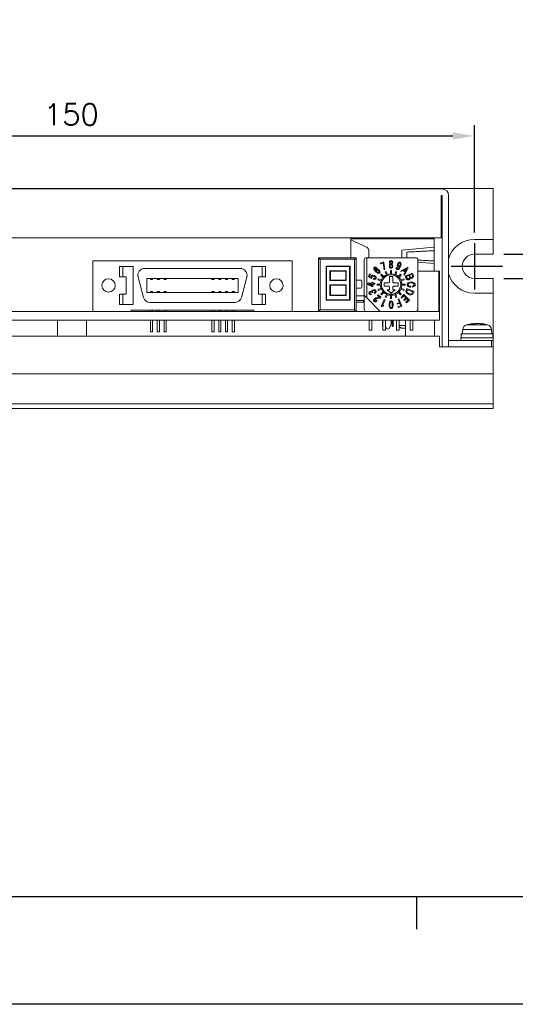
# Model space of a CAD drawing. Header units: millimetres. Extents: x 0 to 594, y 0 to 420.
# Tile 8 of 11: x 223 to 315, y 0 to 183. Entities that reach past the tile are written whole.
import ezdxf

# ---------------------------------------------------------------- set-up
doc = ezdxf.new("R2010")
doc.units = ezdxf.units.MM
doc.header["$PDSIZE"] = -1
doc.linetypes.add('CENTER2', pattern=[28.575, 19.05, -3.175, 3.175, -3.175])
doc.styles.get("Standard").update_dxf_attribs({"font": 'txt.shx', "bigfont": 'whgtxt.shx'})
doc.dimstyles.new('ISO-25', dxfattribs={"dimtxt": 2.5, "dimasz": 2.5, "dimexe": 1.25, "dimexo": 0.625, "dimtad": 1, "dimtxsty": 'Standard', "dimcen": 2.5, "dimadec": 0, "dimazin": 0, "dimtfac": 1, "dimtmove": 0, "dimatfit": 3, "dimfxl": 0, "dimarcsym": 0})

# ---------------------------------------------------------------- blocks, each defined once
blk = doc.blocks.new('*D10')
at = {"color": 8, "lineweight": -2}
for p, q in [((157.77, 143.7), (157.77, 163.67)), ((307.77, 143.7), (307.77, 163.67)), ((161.77, 161.67), (303.77, 161.67))]:
    blk.add_line(p, q, dxfattribs=at)
at = {"color": 8}
for points in [[(161.77, 162.34), (161.77, 161.01), (157.77, 161.67)], [(303.77, 162.34), (303.77, 161.01), (307.77, 161.67)]]:
    blk.add_solid(points, dxfattribs=at)
at = {"layer": 'Defpoints', "color": 0}
for p in [(307.77, 161.67), (157.77, 141.7), (307.77, 141.7)]:
    blk.add_point(p, dxfattribs=at)
at = {"color": 3, "insert": (232.77, 165.67), "char_height": 4, "attachment_point": 5}
blk.add_mtext('\\A1;150', dxfattribs=at)
blk = doc.blocks.new('*D12')
at = {"color": 8, "lineweight": -2}
for p, q in [((326.77, 143.65), (326.77, 167.65)), ((313.27, 139.65), (328.77, 139.65)), ((326.77, 135.15), (326.77, 139.65)), ((313.27, 135.15), (328.77, 135.15)), ((326.77, 131.15), (326.77, 127.15))]:
    blk.add_line(p, q, dxfattribs=at)
at = {"color": 8}
for points in [[(326.1, 143.65), (327.43, 143.65), (326.77, 139.65)], [(326.1, 131.15), (327.43, 131.15), (326.77, 135.15)]]:
    blk.add_solid(points, dxfattribs=at)
at = {"layer": 'Defpoints', "color": 0}
for p in [(311.27, 139.65), (326.77, 139.65), (311.27, 135.15)]:
    blk.add_point(p, dxfattribs=at)
at = {"color": 3, "insert": (322.77, 157.65), "char_height": 4, "attachment_point": 5, "rotation": 90}
blk.add_mtext('\\A1;2-4.5', dxfattribs=at)

msp = doc.modelspace()

# ---------------------------------------------------------------- linework, layer by layer
at = {"color": 7, "linetype": 'Continuous', "lineweight": 15}
for p, q in [((311.2655, 151.9046), (154.2655, 151.9046)), ((163.7655, 151.8046), (301.7655, 151.8046)), ((301.7655, 150.6046), (301.5655, 150.6046)), ((301.5655, 150.6046), (301.5655, 142.7046)), ((301.7655, 122.4046), (301.7655, 150.6046)), ((302.9655, 150.6046), (302.9655, 122.4046)), ((311.2655, 142.4046), (311.2655, 151.9046)), ((196.2655, 142.7046), (301.5655, 142.7046)), ((288.0989, 142.6444), (284.7969, 142.6444)), ((284.7969, 142.6444), (284.7969, 142.5174)), ((300.2655, 142.5174), (284.7969, 142.5174)), ((284.7969, 142.5174), (284.7969, 142.3396)), ((284.7969, 142.3396), (287.7322, 140.9708)), ((284.7969, 142.3396), (284.7969, 139.0046)), ((288.0989, 142.5174), (288.0989, 142.6444)), ((295.3886, 142.7046), (295.1855, 142.613)), ((295.1855, 142.613), (295.1855, 142.7046)), ((300.2655, 140.9426), (300.2655, 142.5174)), ((307.7655, 142.4046), (311.2655, 142.4046)), ((311.2655, 139.6546), (311.2655, 142.4046)), ((288.0989, 140.3953), (288.0989, 139.0046)), ((294.2965, 140.4346), (300.2655, 140.9426)), ((294.2965, 139.0046), (294.2965, 140.4346)), ((295.1855, 139.0046), (295.1855, 140.0536)), ((300.2655, 140.3076), (300.2655, 140.9426)), ((300.2655, 138.4026), (300.2655, 140.3076)), ((307.7655, 139.6546), (311.2655, 139.6546)), ((236.7655, 138.4026), (236.7655, 129.0046)), ((273.8495, 138.4026), (236.7655, 138.4026)), ((273.8495, 129.0046), (273.8495, 138.4026)), ((278.7655, 129.0046), (278.7655, 139.0046)), ((278.7655, 139.0046), (285.7655, 139.0046)), ((279.0655, 129.3046), (279.0655, 138.7046)), ((279.0655, 138.7046), (285.4655, 138.7046)), ((285.4655, 138.7046), (285.4655, 129.3046)), ((285.7655, 139.0046), (285.7655, 129.0046)), ((287.2655, 138.6046), (287.2655, 132.0046)), ((287.6655, 139.0046), (287.7655, 139.0046)), ((296.8655, 139.0046), (287.7655, 139.0046)), ((287.7655, 139.0046), (287.7655, 131.5046)), ((290.8579, 138.256), (290.2669, 138.0112)), ((290.2669, 138.0112), (290.3329, 137.8522)), ((290.787, 138.0404), (290.3329, 137.8522)), ((290.787, 138.0404), (290.9733, 136.7459)), ((290.9288, 138.0849), (290.8579, 138.256)), ((291.1101, 136.8025), (290.9288, 138.0849)), ((297.2655, 129.4046), (297.2655, 138.6046)), ((300.2655, 137.8946), (297.2655, 138.1499)), ((300.2655, 137.8946), (300.2655, 138.4026)), ((300.2655, 136.5046), (300.2655, 137.8946)), ((241.7185, 137.3866), (241.7185, 135.4181)), ((241.7185, 137.3866), (242.3535, 137.3866)), ((242.3535, 137.3866), (242.3535, 135.4181)), ((244.2585, 137.3866), (242.3535, 137.3866)), ((244.2585, 137.3866), (244.2585, 130.2746)), ((246.4175, 137.0056), (264.1975, 137.0056)), ((266.3565, 137.3866), (268.2615, 137.3866)), ((266.3565, 130.2746), (266.3565, 137.3866)), ((268.2615, 135.4181), (268.2615, 137.3866)), ((268.8965, 137.3866), (268.2615, 137.3866)), ((268.8965, 135.4181), (268.8965, 137.3866)), ((280.1624, 131.07), (280.1624, 137.4564)), ((280.1624, 137.4564), (284.6571, 137.4564)), ((280.2624, 131.17), (280.2624, 137.3564)), ((280.2624, 137.3564), (284.5571, 137.3564)), ((280.8877, 136.5786), (280.8877, 134.7435)), ((283.9318, 136.5786), (280.8877, 136.5786)), ((280.9877, 136.4786), (283.8318, 136.4786)), ((280.9877, 136.4786), (280.9877, 134.8435)), ((283.8318, 136.4786), (283.8318, 134.8435)), ((283.9318, 134.7435), (283.9318, 136.5786)), ((284.5571, 137.3564), (284.5571, 131.17)), ((284.6571, 137.4564), (284.6571, 131.07)), ((288.2615, 136.0096), (288.0405, 135.4756)), ((288.2485, 135.5266), (288.4205, 135.9436)), ((288.4205, 135.9436), (288.2615, 136.0096)), ((289.4266, 137.0744), (289.4888, 137.0212)), ((289.4888, 137.0212), (289.5973, 137.1298)), ((290.3563, 135.7723), (290.4977, 135.9138)), ((290.7823, 135.3463), (290.3563, 135.7723)), ((290.4977, 135.9138), (290.9237, 135.4877)), ((290.9733, 136.7459), (291.1101, 136.8025)), ((291.1781, 136.3684), (291.3629, 136.4449)), ((291.4087, 135.8118), (291.1781, 136.3684)), ((291.3629, 136.4449), (291.5935, 135.8883)), ((291.4087, 135.8118), (291.5935, 135.8883)), ((292.1655, 136.0021), (292.1655, 136.6046)), ((292.1655, 136.6046), (292.3655, 136.6046)), ((292.3655, 136.6046), (292.3655, 136.0021)), ((292.9375, 135.8883), (293.1681, 136.4449)), ((292.9375, 135.8883), (293.1223, 135.8118)), ((293.3528, 136.3684), (293.1223, 135.8118)), ((293.1681, 136.4449), (293.3528, 136.3684)), ((293.4092, 137.1991), (293.2661, 137.2582)), ((293.6072, 135.4877), (294.0333, 135.9138)), ((294.1747, 135.7723), (293.7486, 135.3463)), ((295.3773, 137.2179), (294.0325, 136.5181)), ((294.0325, 136.5181), (294.1463, 136.4043)), ((294.0333, 135.9138), (294.1747, 135.7723)), ((294.1463, 136.4043), (294.5466, 136.6055)), ((294.5466, 136.6055), (294.8598, 136.2923)), ((294.8598, 136.2923), (294.6586, 135.892)), ((294.6586, 135.892), (294.7724, 135.7782)), ((294.6987, 136.691), (295.2296, 136.9756)), ((294.9453, 136.4444), (294.6987, 136.691)), ((294.7724, 135.7782), (295.4722, 137.123)), ((296.2253, 136.1146), (294.8845, 135.559)), ((295.2296, 136.9756), (294.9453, 136.4444)), ((295.1027, 135.4819), (295.5656, 135.6739)), ((295.4722, 137.123), (295.3773, 137.2179)), ((295.5656, 135.6739), (295.6973, 135.3565)), ((295.7246, 135.7394), (296.1255, 135.9055)), ((295.8735, 135.3849), (295.7246, 135.7394)), ((296.1255, 135.9055), (296.2699, 135.5571)), ((296.4316, 135.6168), (296.2253, 136.1146)), ((297.2655, 136.5046), (301.1655, 136.5046)), ((301.1655, 129.0046), (301.1655, 136.5046)), ((301.2655, 129.1046), (301.2655, 136.4046)), ((242.3535, 135.4181), (241.7185, 135.4181)), ((242.3535, 135.4181), (242.9885, 135.4181)), ((242.9885, 132.2431), (242.9885, 135.4181)), ((246.2116, 131.5969), (245.1908, 135.4069)), ((246.8163, 135.1184), (263.7987, 135.1184)), ((246.8163, 132.5428), (246.8163, 135.1184)), ((247.4881, 135.1184), (247.4881, 134.919)), ((247.4881, 134.919), (247.8869, 134.919)), ((247.8869, 135.1184), (247.8869, 134.919)), ((248.7581, 134.919), (248.7581, 135.1184)), ((248.7581, 134.919), (249.1569, 134.919)), ((249.1569, 135.1184), (249.1569, 134.919)), ((250.0281, 135.1184), (250.0281, 134.919)), ((250.0281, 134.919), (250.4269, 134.919)), ((250.4269, 135.1184), (250.4269, 134.919)), ((258.9181, 135.1184), (258.9181, 134.919)), ((258.9181, 134.919), (259.3169, 134.919)), ((259.3169, 135.1184), (259.3169, 134.919)), ((260.1881, 135.1184), (260.1881, 134.919)), ((260.1881, 134.919), (260.5869, 134.919)), ((260.5869, 135.1184), (260.5869, 134.919)), ((261.4581, 135.1184), (261.4581, 134.919)), ((261.4581, 134.919), (261.8569, 134.919)), ((261.8569, 135.1184), (261.8569, 134.919)), ((262.7281, 135.1184), (262.7281, 134.919)), ((262.7281, 134.919), (263.1269, 134.919)), ((263.1269, 135.1184), (263.1269, 134.919)), ((263.7987, 135.1184), (263.7987, 132.5428)), ((265.4242, 135.4069), (264.4033, 131.5969)), ((267.6265, 135.4181), (268.2615, 135.4181)), ((267.6265, 135.4181), (267.6265, 132.2431)), ((268.8965, 135.4181), (268.2615, 135.4181)), ((280.8877, 134.7435), (283.9318, 134.7435)), ((280.8877, 133.9657), (280.8877, 131.9477)), ((283.9318, 133.9657), (280.8877, 133.9657)), ((283.8318, 134.8435), (280.9877, 134.8435)), ((280.9877, 132.0477), (280.9877, 133.8657)), ((280.9877, 133.8657), (283.8318, 133.8657)), ((283.8318, 133.8657), (283.8318, 132.0477)), ((283.9318, 131.9477), (283.9318, 133.9657)), ((285.7875, 134.6688), (285.7875, 133.5004)), ((286.6257, 134.8466), (285.9653, 134.8466)), ((286.8035, 133.5004), (286.8035, 134.6688)), ((287.7865, 134.2396), (287.7865, 134.0856)), ((288.7095, 134.2396), (287.7865, 134.2396)), ((287.7865, 134.0856), (288.7015, 133.6376)), ((288.0405, 135.4756), (288.7101, 135.1576)), ((288.0965, 134.0816), (288.7095, 134.0816)), ((288.7095, 133.7846), (288.0965, 134.0816)), ((288.5814, 135.3635), (288.2485, 135.5266)), ((288.8685, 134.3796), (288.7095, 134.3796)), ((288.7095, 134.3796), (288.7095, 134.2396)), ((288.7095, 134.0816), (288.7095, 133.7846)), ((288.7101, 135.1576), (288.7605, 135.2786)), ((288.8685, 134.2396), (288.8685, 134.3796)), ((289.2385, 134.2396), (288.8685, 134.2396)), ((288.8685, 134.0816), (289.2385, 134.0816)), ((288.8685, 133.6376), (288.8685, 134.0816)), ((289.0095, 135.1536), (288.9505, 135.0106)), ((289.1635, 135.1206), (289.1555, 135.1216)), ((289.2385, 134.0816), (289.2385, 134.2396)), ((289.6655, 134.1046), (290.268, 134.1046)), ((289.6655, 133.9046), (289.6655, 134.1046)), ((290.268, 133.9046), (289.6655, 133.9046)), ((289.8251, 134.9072), (289.9017, 135.0919)), ((290.3818, 134.6766), (289.8251, 134.9072)), ((289.9017, 135.0919), (290.4583, 134.8614)), ((290.3818, 134.6766), (290.4583, 134.8614)), ((291.8155, 134.3046), (290.9655, 134.3046)), ((290.9655, 133.7046), (290.9655, 134.3046)), ((291.8155, 134.3046), (291.9655, 134.4546)), ((291.9655, 135.5046), (292.5655, 135.5046)), ((291.9655, 135.5046), (291.9655, 134.4546)), ((292.5655, 134.4546), (292.5655, 135.5046)), ((292.5655, 134.4546), (292.7155, 134.3046)), ((293.5655, 134.3046), (292.7155, 134.3046)), ((293.5655, 134.3046), (293.5655, 133.7046)), ((294.0727, 134.8614), (294.6293, 135.0919)), ((294.0727, 134.8614), (294.1492, 134.6766)), ((294.7058, 134.9072), (294.1492, 134.6766)), ((294.263, 134.1046), (294.8655, 134.1046)), ((294.8655, 133.9046), (294.263, 133.9046)), ((294.6293, 135.0919), (294.7058, 134.9072)), ((294.8655, 134.1046), (294.8655, 133.9046)), ((294.8845, 135.559), (295.088, 135.0676)), ((295.2341, 135.1646), (295.1027, 135.4819)), ((307.7655, 135.1546), (311.2655, 135.1546)), ((311.2655, 132.4046), (311.2655, 135.1546)), ((241.7185, 132.2431), (241.7185, 130.2746)), ((241.7185, 132.2431), (242.3535, 132.2431)), ((242.3535, 132.2431), (242.3535, 130.2746)), ((242.9885, 132.2431), (242.3535, 132.2431)), ((263.7987, 132.5428), (246.8163, 132.5428)), ((247.8869, 132.7422), (247.4881, 132.7422)), ((247.4881, 132.5428), (247.4881, 132.7422)), ((247.8869, 132.5428), (247.8869, 132.7422)), ((248.7581, 132.5428), (248.7581, 132.7422)), ((249.1569, 132.7422), (248.7581, 132.7422)), ((249.1569, 132.5428), (249.1569, 132.7422)), ((250.0281, 132.5428), (250.0281, 132.7422)), ((250.4269, 132.7422), (250.0281, 132.7422)), ((250.4269, 132.5428), (250.4269, 132.7422)), ((258.9181, 132.5428), (258.9181, 132.7422)), ((259.3169, 132.7422), (258.9181, 132.7422)), ((259.3169, 132.7422), (259.3169, 132.5428)), ((260.1881, 132.5428), (260.1881, 132.7422)), ((260.5869, 132.7422), (260.1881, 132.7422)), ((260.5869, 132.5428), (260.5869, 132.7422)), ((261.8569, 132.7422), (261.4581, 132.7422)), ((261.4581, 132.5428), (261.4581, 132.7422)), ((261.8569, 132.5428), (261.8569, 132.7422)), ((263.1269, 132.7422), (262.7281, 132.7422)), ((262.7281, 132.5428), (262.7281, 132.7422)), ((263.1269, 132.5428), (263.1269, 132.7422)), ((268.2615, 132.2431), (267.6265, 132.2431)), ((268.2615, 130.2746), (268.2615, 132.2431)), ((268.2615, 132.2431), (268.8965, 132.2431)), ((268.8965, 130.2746), (268.8965, 132.2431)), ((283.8318, 132.0477), (280.9877, 132.0477)), ((285.9653, 133.3226), (286.6257, 133.3226)), ((287.2655, 132.0046), (287.7655, 131.5046)), ((287.2655, 132.0046), (287.2655, 129.4046)), ((288.6409, 132.165), (288.5843, 132.3019)), ((288.7015, 133.6376), (288.8685, 133.6376)), ((288.7323, 132.4944), (288.8645, 132.5492)), ((289.1286, 132.5053), (289.1877, 132.3622)), ((289.8893, 132.1153), (289.7705, 131.9965)), ((289.7705, 131.9965), (290.1264, 131.6406)), ((289.8251, 133.102), (290.3818, 133.3326)), ((289.9017, 132.9172), (289.8251, 133.102)), ((290.3733, 131.6313), (289.8893, 132.1153)), ((290.4583, 133.1478), (289.9017, 132.9172)), ((290.3563, 132.2368), (290.7823, 132.6628)), ((290.4977, 132.0954), (290.3563, 132.2368)), ((290.4583, 133.1478), (290.3818, 133.3326)), ((290.9237, 132.5214), (290.4977, 132.0954)), ((290.9655, 133.7046), (291.8155, 133.7046)), ((291.1781, 131.6408), (291.4087, 132.1974)), ((291.5935, 132.1209), (291.3629, 131.5642)), ((291.5935, 132.1209), (291.4087, 132.1974)), ((291.5245, 133.0046), (291.9655, 133.0046)), ((291.5245, 133.0046), (292.2655, 132.4046)), ((291.9655, 133.5546), (291.8155, 133.7046)), ((291.9655, 133.0046), (291.9655, 133.5546)), ((292.2655, 132.0046), (292.1655, 132.0071)), ((292.1655, 131.4046), (292.1655, 132.0071)), ((292.2655, 132.4046), (293.0064, 133.0046)), ((292.3655, 132.0071), (292.2655, 132.0046)), ((292.3655, 132.0071), (292.3655, 131.4046)), ((292.7155, 133.7046), (292.5655, 133.5546)), ((292.5655, 133.5546), (292.5655, 133.0046)), ((293.0064, 133.0046), (292.5655, 133.0046)), ((292.7155, 133.7046), (293.5655, 133.7046)), ((293.1223, 132.1974), (292.9375, 132.1209)), ((293.1681, 131.5642), (292.9375, 132.1209)), ((293.1223, 132.1974), (293.3528, 131.6408)), ((294.0333, 132.0954), (293.6072, 132.5214)), ((293.7486, 132.6628), (294.1747, 132.2368)), ((294.1747, 132.2368), (294.0333, 132.0954)), ((294.1492, 133.3326), (294.0727, 133.1478)), ((294.6293, 132.9172), (294.0727, 133.1478)), ((294.6655, 132.1391), (294.1175, 131.5911)), ((294.1492, 133.3326), (294.7058, 133.102)), ((294.7058, 133.102), (294.6293, 132.9172)), ((295.6825, 131.1221), (294.6655, 132.1391)), ((295.2196, 133.2614), (295.065, 132.8881)), ((296.5605, 132.706), (295.2196, 133.2614)), ((295.2211, 132.8143), (295.3195, 133.0524)), ((295.3195, 133.0524), (296.3424, 132.6287)), ((295.8627, 133.5229), (295.8627, 133.6834)), ((296.2154, 133.7036), (296.2154, 133.5431)), ((296.3424, 132.6287), (296.2395, 132.3838)), ((296.4059, 132.3326), (296.5605, 132.706)), ((307.7655, 132.4046), (311.2655, 132.4046)), ((311.2655, 122.4046), (311.2655, 132.4046)), ((241.7185, 130.2746), (242.3535, 130.2746)), ((244.2585, 130.2746), (242.3535, 130.2746)), ((263.1766, 130.6556), (247.4384, 130.6556)), ((266.3565, 130.2746), (268.2615, 130.2746)), ((268.8965, 130.2746), (268.2615, 130.2746)), ((284.6571, 131.07), (280.1624, 131.07)), ((284.5571, 131.17), (280.2624, 131.17)), ((280.8877, 131.9477), (283.9318, 131.9477)), ((287.2655, 131.9256), (285.7655, 131.9256)), ((285.7655, 131.0366), (287.2655, 131.0366)), ((285.7655, 130.7064), (287.1337, 130.7064)), ((287.1337, 130.7064), (287.1337, 131.0366)), ((287.1337, 130.7064), (287.2607, 130.7064)), ((287.2607, 130.7064), (287.2607, 131.0366)), ((287.7655, 131.5046), (290.2655, 129.0046)), ((289.68, 130.976), (289.5709, 131.0852)), ((290.2663, 131.5243), (290.3733, 131.6313)), ((291.0021, 131.2443), (290.4447, 129.8992)), ((290.72, 130.1563), (291.1452, 131.185)), ((290.9056, 130.0796), (290.72, 130.1563)), ((291.1452, 131.185), (291.0021, 131.2443)), ((291.3629, 131.5642), (291.1781, 131.6408)), ((292.3655, 131.4046), (292.1655, 131.4046)), ((293.3528, 131.6408), (293.1681, 131.5642)), ((293.8315, 130.6905), (293.3836, 130.5048)), ((293.3836, 130.5048), (293.4495, 130.3458)), ((293.4495, 130.3458), (293.8974, 130.5315)), ((293.7313, 131.3371), (293.5883, 131.278)), ((293.5883, 131.278), (293.8315, 130.6905)), ((294.2821, 130.0074), (293.7313, 131.3371)), ((293.8974, 130.5315), (294.0731, 130.1073)), ((294.1175, 131.5911), (294.2363, 131.4723)), ((294.2363, 131.4723), (294.6726, 131.9087)), ((295.0266, 131.5547), (294.6425, 131.1706)), ((294.6425, 131.1706), (294.7613, 131.0518)), ((294.6726, 131.9087), (295.0266, 131.5547)), ((294.7613, 131.0518), (295.1454, 131.4359)), ((295.4521, 131.1292), (295.0393, 130.7165)), ((295.0393, 130.7165), (295.1582, 130.5977)), ((295.1454, 131.4359), (295.4521, 131.1292)), ((295.1582, 130.5977), (295.6825, 131.1221)), ((214.1655, 129.0046), (301.2655, 129.0046)), ((236.7655, 129.0046), (243.8775, 129.0046)), ((266.7375, 129.2586), (243.8775, 129.2586)), ((243.8775, 129.2586), (243.8775, 129.0046)), ((247.4881, 129.0046), (247.4881, 129.2586)), ((247.8869, 129.2586), (247.8869, 129.0046)), ((248.7581, 129.2586), (248.7581, 129.0046)), ((249.1569, 129.0046), (249.1569, 129.2586)), ((250.0281, 129.2586), (250.0281, 129.0046)), ((250.4269, 129.2586), (250.4269, 129.0046)), ((258.9181, 129.2586), (258.9181, 129.0046)), ((259.3169, 129.0046), (259.3169, 129.2586)), ((260.1881, 129.0046), (260.1881, 129.2586)), ((260.5869, 129.2586), (260.5869, 129.0046)), ((261.4581, 129.2586), (261.4581, 129.0046)), ((261.8569, 129.0046), (261.8569, 129.2586)), ((262.7281, 129.0046), (262.7281, 129.2586)), ((263.1269, 129.2586), (263.1269, 129.0046)), ((266.7375, 129.2586), (266.7375, 129.0046)), ((266.7375, 129.0046), (273.8495, 129.0046)), ((285.4655, 129.3046), (279.0655, 129.3046)), ((290.2655, 129.0046), (296.8655, 129.0046)), ((290.4447, 129.8992), (290.5193, 129.8681)), ((290.8646, 129.9803), (290.9056, 130.0796)), ((294.0731, 130.1073), (293.5009, 129.8703)), ((293.5009, 129.8703), (293.5668, 129.7113)), ((293.5668, 129.7113), (294.2821, 130.0074)), ((301.2655, 129.0046), (301.2655, 127.4046)), ((164.2655, 127.4046), (301.2655, 127.4046)), ((230.1655, 127.4046), (230.1655, 124.4046)), ((235.5655, 124.4046), (235.5655, 127.4046)), ((247.4881, 125.1946), (247.4881, 127.4046)), ((247.8869, 127.4046), (247.8869, 125.1946)), ((248.7581, 127.4046), (248.7581, 125.1946)), ((249.1569, 125.1946), (249.1569, 127.4046)), ((250.0281, 127.4046), (250.0281, 125.1946)), ((250.4269, 127.4046), (250.4269, 125.1946)), ((258.9181, 127.4046), (258.9181, 125.1946)), ((259.3169, 125.1946), (259.3169, 127.4046)), ((260.1881, 125.1946), (260.1881, 127.4046)), ((260.5869, 127.4046), (260.5869, 125.1946)), ((261.4581, 127.4046), (261.4581, 125.1946)), ((261.8569, 125.1946), (261.8569, 127.4046)), ((262.7281, 125.1946), (262.7281, 127.4046)), ((263.1269, 127.4046), (263.1269, 125.1946)), ((288.2055, 127.4046), (288.2055, 125.5046)), ((288.7055, 125.5046), (288.7055, 127.4046)), ((290.6643, 127.4046), (290.6643, 126.2106)), ((290.7455, 127.4046), (290.7455, 125.5046)), ((291.2455, 125.5046), (291.2455, 127.4046)), ((292.2899, 126.7173), (291.8851, 125.8492)), ((292.2899, 127.4046), (292.2899, 126.7173)), ((292.4423, 127.4046), (292.4423, 126.2106)), ((292.6455, 126.2106), (292.6455, 127.4046)), ((293.2855, 127.4046), (293.2855, 125.5046)), ((293.7855, 125.5046), (293.7855, 127.4046)), ((294.9655, 127.4046), (294.9655, 124.4046)), ((295.8255, 127.4046), (295.8255, 125.5046)), ((296.3255, 125.5046), (296.3255, 127.4046)), ((300.3655, 124.4046), (300.3655, 127.4046)), ((307.3981, 126.7506), (307.4926, 126.7506)), ((307.4993, 126.6073), (307.4926, 126.7506)), ((308.1346, 126.7506), (307.8718, 126.7506)), ((307.8769, 126.6717), (307.8718, 126.7506)), ((308.1346, 126.7506), (308.6592, 126.7506)), ((309.0345, 126.6676), (309.0384, 126.7506)), ((309.123, 126.7506), (309.0384, 126.7506)), ((309.123, 126.7506), (309.1164, 126.6494)), ((309.123, 126.7506), (309.1329, 126.7506)), ((247.8869, 125.1946), (247.4881, 125.1946)), ((248.7581, 125.1946), (249.1569, 125.1946)), ((250.4269, 125.1946), (250.0281, 125.1946)), ((258.9181, 125.1946), (259.3169, 125.1946)), ((260.5869, 125.1946), (260.1881, 125.1946)), ((261.4581, 125.1946), (261.8569, 125.1946)), ((263.1269, 125.1946), (262.7281, 125.1946)), ((288.2055, 125.5046), (288.7055, 125.5046)), ((290.6643, 126.2106), (290.7455, 126.2106)), ((290.7455, 125.5046), (291.2455, 125.5046)), ((291.4247, 125.8492), (291.2455, 126.2335)), ((292.4423, 126.2106), (292.6455, 126.2106)), ((293.2855, 125.5046), (293.7855, 125.5046)), ((293.7855, 126.363), (294.9655, 126.363)), ((293.7855, 126.1727), (294.1622, 125.855)), ((294.1622, 125.855), (294.9655, 125.855)), ((295.8255, 125.5046), (296.3255, 125.5046)), ((305.3155, 124.8046), (305.3155, 124.1046)), ((305.3155, 124.8046), (311.2155, 124.8046)), ((305.5896, 125.6518), (305.5155, 124.8046)), ((311.0155, 124.8046), (310.9414, 125.6518)), ((311.2155, 124.1046), (311.2155, 124.8046)), ((164.2655, 124.4046), (301.2655, 124.4046)), ((301.2655, 124.4046), (301.2655, 122.4046)), ((302.9655, 123.6046), (310.9655, 123.6046)), ((305.2655, 124.1046), (305.2655, 123.6046)), ((305.2655, 124.1046), (311.0725, 124.1046)), ((310.9655, 123.6046), (311.2655, 123.6046)), ((310.9655, 123.6046), (310.9655, 122.4046)), ((311.0725, 124.1046), (311.2655, 124.1046)), ((311.2655, 123.6046), (311.2655, 124.1046)), ((311.2655, 122.4046), (301.2655, 122.4046)), ((302.9655, 122.4046), (301.7655, 122.4046)), ((311.2655, 117.4046), (311.2655, 122.4046)), ((311.2655, 117.4046), (154.2655, 117.4046)), ((311.2655, 117.4046), (311.2655, 111.8279)), ((311.2655, 111.8279), (154.2655, 111.8279)), ((311.2655, 111.8279), (311.2655, 110.9046)), ((311.2655, 110.9046), (154.2655, 110.9046))]:
    msp.add_line(p, q, dxfattribs=at)
at = {"color": 1, "linetype": 'CENTER2', "ltscale": 0.5}
for p, q in [((307.7655, 141.7046), (307.7655, 133.1046)), ((303.4655, 137.4046), (313.2655, 137.4046))]:
    msp.add_line(p, q, dxfattribs=at)
at = {"color": 8, "linetype": 'Continuous', "lineweight": 15}
for p, q in [((306.3059, 126.5247), (310.2251, 126.5247)), ((305.5896, 125.6518), (310.9414, 125.6518))]:
    msp.add_line(p, q, dxfattribs=at)
at = {"color": 4}
msp.add_line((297, 20), (297, 14), dxfattribs=at)
at = {"color": 6}
msp.add_lwpolyline([(0, 420), (594, 420), (594, 0), (0, 0)], close=True, dxfattribs=at)
at = {"color": 4}
msp.add_lwpolyline([(20, 400), (574, 400), (574, 20), (20, 20)], close=True, dxfattribs=at)
at = {"color": 7, "linetype": 'Continuous', "lineweight": 15, "flags": 128}
for points in [[(279.0655, 138.7046), (279.0134, 138.7567), (278.9629, 138.8072), (278.9155, 138.8546), (278.8726, 138.8974), (278.8357, 138.9344), (278.8057, 138.9644), (278.7836, 138.9865), (278.77, 139), (278.7655, 139.0046)], [(285.7655, 139.0046), (285.7609, 139), (285.7474, 138.9865), (285.7253, 138.9644), (285.6953, 138.9344), (285.6583, 138.8974), (285.6155, 138.8546), (285.5681, 138.8072), (285.5176, 138.7567), (285.4655, 138.7046)], [(280.1624, 137.4564), (280.1798, 137.439), (280.1966, 137.4222), (280.2124, 137.4064), (280.2267, 137.3921), (280.239, 137.3798), (280.249, 137.3698), (280.2564, 137.3624), (280.2609, 137.3579), (280.2624, 137.3564)], [(280.9877, 136.4786), (280.9682, 136.4981), (280.9494, 136.5169), (280.9322, 136.5342), (280.917, 136.5493), (280.9046, 136.5617), (280.8953, 136.571), (280.8896, 136.5767), (280.8877, 136.5786)], [(283.8318, 136.4786), (283.8513, 136.4981), (283.87, 136.5169), (283.8873, 136.5342), (283.9025, 136.5493), (283.9149, 136.5617), (283.9241, 136.571), (283.9298, 136.5767), (283.9318, 136.5786)], [(284.6571, 137.4564), (284.6375, 137.4369), (284.6188, 137.4181), (284.6015, 137.4008), (284.5863, 137.3857), (284.5739, 137.3732), (284.5647, 137.364), (284.559, 137.3583), (284.5571, 137.3564)], [(292.1655, 136.0021), (292.2655, 136.0046), (292.3655, 136.0021)], [(280.8877, 134.7435), (280.8896, 134.7454), (280.8953, 134.7511), (280.9046, 134.7603), (280.917, 134.7728), (280.9322, 134.7879), (280.9494, 134.8052), (280.9682, 134.824), (280.9877, 134.8435)], [(280.9877, 133.8657), (280.9682, 133.8852), (280.9494, 133.904), (280.9322, 133.9213), (280.917, 133.9364), (280.9046, 133.9488), (280.8953, 133.9581), (280.8896, 133.9638), (280.8877, 133.9657)], [(283.8318, 134.8435), (283.8513, 134.824), (283.87, 134.8052), (283.8873, 134.7879), (283.9025, 134.7728), (283.9149, 134.7603), (283.9241, 134.7511), (283.9298, 134.7454), (283.9318, 134.7435)], [(283.9318, 133.9657), (283.9298, 133.9638), (283.9241, 133.9581), (283.9149, 133.9488), (283.9025, 133.9364), (283.8873, 133.9213), (283.87, 133.904), (283.8513, 133.8852), (283.8318, 133.8657)], [(290.268, 133.9046), (290.2655, 134.0046), (290.268, 134.1046)], [(290.7823, 135.3463), (290.8513, 135.4188), (290.9237, 135.4877)], [(293.6072, 135.4877), (293.6797, 135.4188), (293.7486, 135.3463)], [(294.263, 134.1046), (294.2655, 134.0046), (294.263, 133.9046)], [(280.9877, 132.0477), (280.9682, 132.0282), (280.9494, 132.0095), (280.9322, 131.9922), (280.917, 131.977), (280.9046, 131.9646), (280.8953, 131.9554), (280.8896, 131.9497), (280.8877, 131.9477)], [(283.8318, 132.0477), (283.8513, 132.0282), (283.87, 132.0095), (283.8873, 131.9922), (283.9025, 131.977), (283.9149, 131.9646), (283.9241, 131.9554), (283.9298, 131.9497), (283.9318, 131.9477)], [(290.9237, 132.5214), (290.8513, 132.5904), (290.7823, 132.6628)], [(293.7486, 132.6628), (293.6797, 132.5904), (293.6072, 132.5214)], [(280.2624, 131.17), (280.2609, 131.1684), (280.2564, 131.1639), (280.249, 131.1566), (280.239, 131.1466), (280.2267, 131.1342), (280.2124, 131.12), (280.1966, 131.1042), (280.1798, 131.0873), (280.1624, 131.07)], [(284.6571, 131.07), (284.6375, 131.0895), (284.6188, 131.1082), (284.6015, 131.1255), (284.5863, 131.1407), (284.5739, 131.1531), (284.5647, 131.1623), (284.559, 131.168), (284.5571, 131.17)], [(278.7655, 129.0046), (278.7712, 129.0104), (278.7883, 129.0274), (278.816, 129.0551), (278.8534, 129.0924), (278.8988, 129.1379), (278.9507, 129.1898), (279.007, 129.2461), (279.0655, 129.3046)], [(285.7655, 129.0046), (285.7609, 129.0091), (285.7474, 129.0227), (285.7253, 129.0448), (285.6953, 129.0748), (285.6583, 129.1117), (285.6155, 129.1546), (285.5681, 129.202), (285.5176, 129.2525), (285.4655, 129.3046)]]:
    msp.add_lwpolyline(points, dxfattribs=at)
at = {"color": 7, "linetype": 'Continuous', "lineweight": 15}
for centre, radius in [((292.2655, 134.0046), 1.8), ((239.6865, 133.8306), 1.2446), ((270.9285, 133.8306), 1.2446)]:
    msp.add_circle(centre, radius, dxfattribs=at)
for centre, radius, start, end in [((301.7655, 150.6046), 1.2, 0, 90), ((307.7655, 137.4046), 5, 90, 163.739795), ((287.4639, 140.3953), 0.635, 0, 65), ((307.7655, 137.4046), 2.25, 90, 270), ((287.6655, 138.6046), 0.4, 90, 180), ((292.4117, 137.4081), 0.4941, 146.843461, 206.450789), ((292.3879, 138.1006), 0.439, 127.279631, 188.469433), ((292.2504, 138.0463), 0.2969, 181.99282, 248.057132), ((292.186, 137.5454), 0.2303, 101.674462, 144.723625), ((292.3605, 137.4464), 0.2931, 130.641631, 192.811291), ((292.4395, 138.082), 0.3434, 142.071586, 193.933327), ((292.2819, 138.0136), 0.1762, 184.670985, 264.594819), ((292.2625, 138.1893), 0.2961, 41.303867, 118.331786), ((292.2665, 138.1932), 0.1398, 30.57524, 134.411245), ((292.2645, 137.5167), 0.1792, 30.913663, 121.966336), ((292.2634, 137.9993), 0.1611, 270.670349, 356.537435), ((292.3527, 137.984), 0.2087, 275.496269, 348.135491), ((292.2861, 137.4585), 0.3294, 353.040732, 74.767403), ((292.0402, 138.0772), 0.3939, 347.136297, 28.358382), ((292.0801, 137.4366), 0.3795, 329.527812, 26.998891), ((292.0836, 138.092), 0.4968, 342.314965, 36.108967), ((293.6764, 137.5256), 0.252, 172.471782, 247.333803), ((294.2222, 137.5202), 0.7966, 142.760802, 177.232822), ((293.7208, 137.5499), 0.141, 162.763206, 295.401108), ((294.3452, 137.4651), 0.7695, 139.426875, 170.530172), ((293.8624, 137.8606), 0.3088, 66.660877, 152.688941), ((293.8654, 137.8858), 0.1316, 50.246266, 142.715059), ((293.5182, 137.8199), 0.4766, 303.509918, 352.519789), ((292.3516, 138.0369), 1.8027, 322.815842, 352.16231), ((293.7489, 137.8327), 0.2531, 342.799605, 37.559996), ((293.7928, 137.8515), 0.3499, 350.061777, 56.743003), ((296.8655, 138.6046), 0.4, 0, 90), ((246.4175, 135.7356), 1.27, 90, 195), ((264.1975, 135.7356), 1.27, 345, 90), ((288.8517, 135.4147), 0.336, 76.607877, 136.364379), ((288.744, 134.8027), 0.957, 48.872572, 78.826183), ((289.3051, 137.01), 0.2549, 114.58058, 180.612822), ((289.9657, 137.147), 0.9262, 188.679855, 226.069939), ((289.3526, 136.9713), 0.1556, 134.337853, 209.560519), ((289.3161, 136.8936), 0.3673, 40.01972, 108.580197), ((290.1478, 137.3081), 1.0184, 203.965311, 227.123289), ((289.3303, 136.9679), 0.1436, 47.878473, 127.019288), ((290.6961, 137.6825), 1.825, 221.214654, 239.199598), ((289.7645, 136.7002), 0.3391, 167.044317, 204.085079), ((289.6575, 136.6745), 0.2456, 70.670325, 155.531147), ((289.652, 136.6376), 0.1188, 75.733737, 184.269027), ((289.9177, 136.6611), 0.3856, 184.808624, 230.734823), ((290.0059, 136.6652), 0.4494, 222.332999, 262.837021), ((289.5273, 136.2396), 0.5358, 37.463988, 73.302981), ((289.4292, 136.1106), 0.8538, 25.363186, 68.740519), ((289.9362, 136.4164), 0.3485, 239.914976, 303.363689), ((289.9598, 136.338), 0.1191, 265.194076, 12.541987), ((289.6355, 136.2326), 0.4597, 16.5901, 46.388444), ((289.9461, 136.3461), 0.2859, 309.47299, 27.090857), ((292.2655, 134.0046), 2, 115.365984, 132.134016), ((292.2655, 134.0046), 2, 92.865984, 109.634016), ((292.267, 137.3522), 0.34, 208.874596, 285.665071), ((292.2863, 137.3768), 0.2117, 178.763316, 264.350079), ((292.2657, 137.3334), 0.1673, 269.926185, 327.733723), ((292.2416, 137.3795), 0.3736, 288.300886, 6.009745), ((292.2655, 134.0046), 2, 70.365984, 87.134016), ((292.2655, 134.0046), 2, 47.865984, 64.634016), ((293.6592, 137.0717), 0.4351, 154.619184, 197.601536), ((293.489, 137.0434), 0.2654, 202.895754, 269.765278), ((293.6013, 137.0871), 0.2224, 149.751695, 212.599799), ((293.4986, 137.0664), 0.1304, 229.48455, 304.327831), ((293.4417, 137.2099), 0.4344, 276.103969, 322.820419), ((293.0703, 137.616), 0.827, 307.362902, 343.13586), ((293.6488, 137.5787), 0.2939, 256.324483, 316.424977), ((301.1655, 136.4046), 0.1, 0, 90), ((307.7655, 137.4046), 5, 196.260205, 270), ((285.9653, 134.6688), 0.1778, 90, 180), ((286.6257, 134.6688), 0.1778, 0, 90), ((288.7862, 135.4868), 0.239, 138.036374, 211.040381), ((288.9232, 135.4509), 0.237, 163.90977, 226.641204), ((288.8385, 135.421), 0.172, 73.101242, 146.244014), ((288.7288, 134.7548), 0.846, 47.306023, 79.121865), ((289.2159, 135.817), 0.849, 251.781513, 266.526886), ((289.2231, 135.7791), 0.661, 251.145749, 264.129266), ((289.1881, 135.2837), 0.165, 261.414101, 323.928587), ((289.2021, 135.2743), 0.307, 262.955771, 332.515596), ((289.1855, 135.2689), 0.159, 328.807438, 42.613749), ((289.1615, 135.2603), 0.338, 337.800551, 51.166627), ((292.2655, 134.0046), 2, 160.365984, 177.134016), ((292.2655, 134.0046), 2, 182.865984, 199.634016), ((292.2655, 134.0046), 2, 137.865984, 154.634016), ((292.2655, 134.0046), 2, 25.365984, 42.134016), ((292.2655, 134.0046), 2, 2.865984, 19.634016), ((292.2655, 134.0046), 2, 340.365984, 357.134016), ((295.4196, 135.2357), 0.3718, 206.884353, 295.992777), ((295.4093, 135.2235), 0.1848, 198.590734, 264.603238), ((295.7134, 133.9721), 0.4397, 130.915222, 204.106597), ((295.4283, 135.3606), 0.3231, 263.523859, 328.755718), ((296.0141, 133.4136), 1.0677, 59.625126, 123.458282), ((295.7838, 133.9298), 0.3592, 102.631471, 164.92172), ((295.7826, 134.0196), 0.3457, 179.403124, 283.394575), ((295.4916, 135.249), 0.3592, 284.664443, 358.194361), ((295.5, 135.2657), 0.2171, 340.427656, 24.706716), ((296.0111, 133.0854), 1.2335, 79.682375, 104.356511), ((296.0612, 135.4857), 0.3254, 229.659673, 299.607731), ((296.0288, 135.5097), 0.1992, 218.773733, 286.232554), ((296.0426, 135.5805), 0.2655, 279.090189, 330.344003), ((296.2513, 134.0441), 0.3424, 263.991913, 346.334796), ((296.2616, 134.0433), 0.5023, 264.722319, 337.599933), ((296.1073, 135.5209), 0.3382, 289.8241, 16.473229), ((296.2061, 133.9195), 0.3803, 6.603322, 86.092374), ((296.1406, 135.499), 0.1417, 339.417017, 24.214352), ((296.3295, 133.9826), 0.4176, 341.75581, 57.48343), ((285.9653, 133.5004), 0.1778, 180, 270), ((286.6257, 133.5004), 0.1778, 270, 0), ((288.3923, 132.4117), 0.2942, 141.773002, 225.864217), ((288.5571, 132.2417), 0.5298, 87.241288, 138.358345), ((288.4433, 132.5557), 0.4378, 234.224993, 296.826958), ((288.3853, 132.4056), 0.1332, 151.177841, 243.191711), ((288.5539, 132.2715), 0.3474, 97.371265, 145.196061), ((288.4368, 132.6024), 0.3347, 250.523304, 296.141803), ((288.5582, 132.4405), 0.1823, 17.197909, 105.574814), ((288.564, 132.5876), 0.1842, 36.507494, 84.222653), ((289.0294, 132.6925), 0.3173, 114.2248, 179.153771), ((289.0098, 132.6474), 0.1754, 140.374845, 214.054225), ((289.188, 132.4691), 0.427, 95.145285, 137.190962), ((289.1402, 132.6488), 0.4111, 42.399697, 125.884947), ((289.071, 132.7869), 0.2874, 281.563708, 347.795703), ((289.175, 132.7191), 0.177, 2.269825, 98.233174), ((289.0298, 132.8735), 0.5351, 287.161866, 314.912272), ((289.1946, 132.7297), 0.3172, 312.175139, 38.242768), ((292.2655, 134.0046), 2, 205.365984, 222.134016), ((292.2655, 134.0046), 2, 227.865984, 244.634016), ((292.2655, 134.0046), 2, 250.365984, 267.134016), ((292.2655, 134.0046), 2, 272.865984, 289.634016), ((292.2655, 134.0046), 2, 295.365984, 312.134016), ((292.2655, 134.0046), 2, 317.865984, 334.634016), ((295.424, 132.7292), 0.3926, 156.116122, 199.216092), ((295.9616, 133.0976), 1.0357, 208.717981, 268.767879), ((295.4549, 132.7259), 0.2499, 159.277696, 205.817863), ((295.9712, 133.1275), 0.9, 214.55277, 264.909255), ((295.8141, 134.1207), 0.5998, 213.176902, 274.650584), ((295.9529, 132.564), 0.3386, 259.521494, 327.837558), ((295.9797, 132.5302), 0.4697, 265.069985, 335.132043), ((247.4384, 131.9256), 1.27, 195, 270), ((263.1766, 131.9256), 1.27, 270, 345), ((289.3222, 131.065), 0.3112, 147.651653, 222.024051), ((289.5893, 130.9077), 0.6211, 105.210456, 148.570987), ((289.3021, 131.0674), 0.2984, 224.948005, 299.890229), ((289.2918, 131.0488), 0.1191, 170.697719, 272.162708), ((289.5477, 130.9717), 0.3857, 101.567717, 165.529761), ((289.2227, 131.3801), 0.4563, 279.279303, 319.72503), ((287.0444, 145.8917), 14.5805, 279.402255, 282.203125), ((289.0976, 131.5336), 0.8063, 295.978483, 316.245602), ((292.3726, 115.6389), 15.9764, 98.380677, 100.466092), ((289.9363, 132.0957), 0.6598, 279.39514, 300.00715), ((292.9507, 130.1542), 1.0575, 174.639158, 208.476061), ((293.2507, 130.332), 1.3552, 162.56457, 183.343277), ((292.2735, 130.6626), 0.3246, 86.915389, 166.553916), ((292.8859, 130.3577), 0.8341, 150.057798, 187.212206), ((293.0803, 130.1486), 1.0273, 174.166006, 200.775998), ((292.2759, 130.6796), 0.1471, 8.29366, 140.068348), ((292.2223, 130.6124), 0.3806, 5.853166, 79.605889), ((291.5917, 130.1464), 0.8876, 332.623833, 6.898186), ((291.9044, 130.0856), 0.7343, 314.454929, 6.850812), ((291.2292, 130.3369), 1.2466, 356.140811, 16.9749), ((290.6753, 130.2799), 1.961, 356.880249, 10.912767), ((287.6655, 129.4046), 0.4, 180, 270), ((290.7806, 129.7387), 0.2916, 110.239352, 153.668605), ((290.7323, 129.7656), 0.2522, 58.366046, 102.014439), ((292.2654, 129.8102), 0.2921, 213.26449, 301.640131), ((292.2614, 129.8264), 0.1478, 196.618762, 323.343158), ((296.8655, 129.4046), 0.4, 270, 0), ((301.1655, 129.1046), 0.1, 270, 0), ((306.5858, 125.5647), 1, 106.257028, 175), ((308.2655, 119.8046), 7, 97.118286, 106.257028), ((307.9862, 124.1782), 2.6194, 100.863667, 113.200618), ((307.2753, 121.5748), 5.0212, 86.334647, 93.665353), ((308.4975, 122.1739), 4.6192, 97.785023, 102.544372), ((308.6282, 124.1783), 2.6192, 100.863016, 113.200825), ((308.018, 122.0873), 4.7072, 72.872314, 82.170796), ((308.4817, 122.0871), 4.7074, 72.872424, 82.170444), ((308.2655, 119.8046), 7, 73.742972, 82.881714), ((309.6361, 123.9734), 2.6227, 84.927438, 95.072562), ((309.9452, 125.5647), 1, 5, 73.742972), ((291.6549, 125.9566), 0.254, 205, 335)]:
    msp.add_arc(centre, radius, start, end, dxfattribs=at)
for points, knots in [([(300.0011, 142.5174), (299.9668, 142.5697), (299.9143, 142.6501), (299.8288, 142.6905), (299.799, 142.7046)], [0, 0, 0, 0, 0.65122227, 1, 1, 1, 1]), ([(300.1285, 142.7046), (300.1431, 142.6901), (300.1983, 142.6353), (300.237, 142.5674), (300.2655, 142.5174)], [0, 0, 0, 0, 0.26495684, 1, 1, 1, 1]), ([(295.1855, 140.0536), (295.4089, 140.0648), (295.9423, 140.0914), (296.8549, 140.1371), (297.7594, 140.1823), (298.5944, 140.224), (299.3376, 140.2612), (299.9302, 140.2908), (300.1523, 140.3019), (300.2655, 140.3076)], [0, 0, 0, 0, 0.13920676, 0.33232633, 0.48630607, 0.64011241, 0.79066401, 0.89326474, 1, 1, 1, 1]), ([(300.2655, 138.4026), (300.1494, 138.4084), (299.9163, 138.42), (299.3257, 138.4496), (298.3998, 138.4959), (297.6831, 138.5317), (297.2104, 138.5553)], [0, 0, 0, 0, 0.17761317, 0.35687104, 0.57575167, 1, 1, 1, 1])]:
    msp.add_open_spline(points, degree=3, knots=knots, dxfattribs=at)

# ---------------------------------------------------------------- dimensions: what is measured, and where the dimension line sits
dim = msp.add_linear_dim(base=(307.7655, 161.6717), p1=(157.7655, 141.7046), p2=(307.7655, 141.7046), dimstyle='ISO-25', override={"dimscale": 2, "dimtxt": 2, "dimasz": 2, "dimexe": 1, "dimexo": 1, "dimgap": 1, "dimdec": 3, "dimzin": 9, "dimdsep": 46, "dimcen": 0, "dimclrd": 8, "dimclre": 8, "dimclrt": 3, "dimadec": 3, "dimazin": 2, "dimtdec": 3, "dimfxl": 0.6, "dimtolj": 1, "dimtzin": 1, "dimarcsym": 1})
dim.commit()
dim.dimension.update_dxf_attribs({"geometry": '*D10', "text_midpoint": (232.7655, 165.6717)})
dim = msp.add_linear_dim(base=(326.7682, 139.6546), p1=(311.2655, 135.1546), p2=(311.2655, 139.6546), angle=90, text='2-<>', dimstyle='ISO-25', override={"dimscale": 2, "dimtxt": 2, "dimasz": 2, "dimexe": 1, "dimexo": 1, "dimgap": 1, "dimdec": 3, "dimzin": 9, "dimdsep": 46, "dimcen": 0, "dimclrd": 8, "dimclre": 8, "dimclrt": 3, "dimadec": 3, "dimazin": 2, "dimtdec": 3, "dimfxl": 0.6, "dimtolj": 1, "dimtzin": 1, "dimarcsym": 1})
dim.commit()
dim.dimension.update_dxf_attribs({"geometry": '*D12', "text_midpoint": (322.7682, 157.6546)})

doc.saveas('drawing.dxf')
